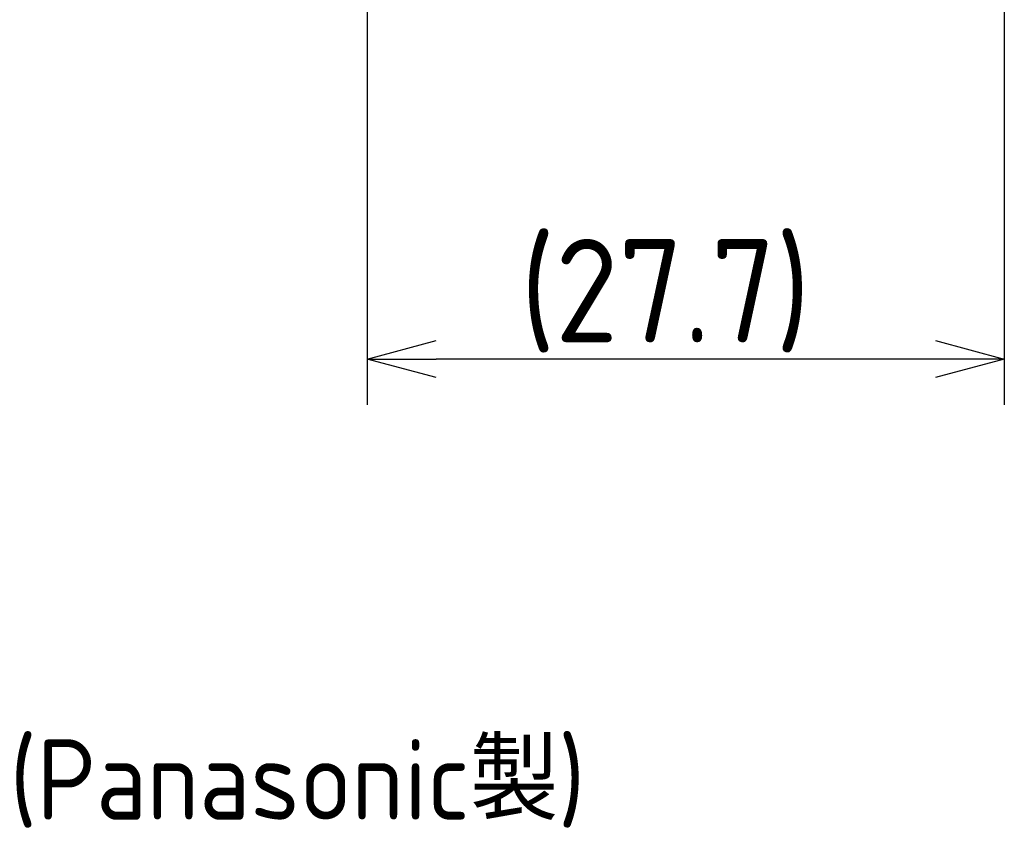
# Model space of a CAD drawing. Extents: x 143 to 297, y 125 to 216.
# Tile 5 of 6: x 218 to 261, y 125 to 161. Entities that reach past the tile are written whole.
import ezdxf

# ---------------------------------------------------------------- set-up
doc = ezdxf.new("R2010")
doc.units = 0
doc.layers.get('0').update_dxf_attribs({"linetype": 'CONTINUOUS'})
doc.layers.get('DEFPOINTS').update_dxf_attribs({"linetype": 'CONTINUOUS'})
for name, color, linetype in [('18-0-CON', 3, 'CONTINUOUS'), ('図形', 7, 'CONTINUOUS'), ('寸法_文字', 3, 'CONTINUOUS')]:
    doc.layers.add(name, color=color, linetype=linetype)
doc.layers.get('0').off()
doc.styles.add('DIMENSION', font='isocp.shx', dxfattribs={"bigfont": 'bigfont.shx'})
doc.dimstyles.get("Standard").update_dxf_attribs({"dimtxt": 0.18, "dimasz": 0.18, "dimexe": 0.18, "dimexo": 0.0625, "dimgap": 0.09, "dimtad": 0, "dimtih": 1, "dimtoh": 1, "dimzin": 0, "dimcen": 0.09, "dimazin": 3, "dimtfac": 1, "dimtofl": 0, "dimtmove": 0, "dimatfit": 3})

# ---------------------------------------------------------------- blocks, each defined once
blk = doc.blocks.new('_OPEN30')
at = {"color": 0, "linetype": 'BYBLOCK'}
for p, q in [((-1, 0.268), (0, 0)), ((0, 0), (-1, -0.268)), ((0, 0), (-1, 0))]:
    blk.add_line(p, q, dxfattribs=at)
blk = doc.blocks.new('*U138')
at = {"layer": '寸法_文字', "color": 3, "style": 'DIMENSION'}
blk.add_text('(27.7)', height=4.5, dxfattribs=at).set_placement((240.197, 146.538))
blk = doc.blocks.new('*D137')
at = {"layer": 'DEFPOINTS', "color": 0, "linetype": 'BYBLOCK'}
for p in [(233.541, 174.763), (261.253, 174.763), (233.541, 145.813)]:
    blk.add_point(p, dxfattribs=at)
at = {"layer": '寸法_文字', "color": 3, "linetype": 'BYBLOCK'}
for p, q in [((233.541, 174.263), (233.541, 143.813)), ((261.253, 174.263), (261.253, 143.813)), ((258.253, 145.813), (236.541, 145.813))]:
    blk.add_line(p, q, dxfattribs=at)
at = {"layer": '図形'}
blk.add_blockref('*U138', (0, 0), dxfattribs=at)
at = {"layer": '寸法_文字', "color": 3, "linetype": 'BYBLOCK', "xscale": 3, "yscale": 3, "zscale": 3, "rotation": 180}
blk.add_blockref('_OPEN30', (233.541, 145.813), dxfattribs=at)
at = {"layer": '寸法_文字', "color": 3, "linetype": 'BYBLOCK', "xscale": 3, "yscale": 3, "zscale": 3}
blk.add_blockref('_OPEN30', (261.253, 145.813), dxfattribs=at)

msp = doc.modelspace()

# ---------------------------------------------------------------- texts
at = {"layer": '18-0-CON', "style": 'DIMENSION'}
msp.add_text('(Panasonic製)', height=3.5, dxfattribs=at).set_placement((217.979, 125.763))

# ---------------------------------------------------------------- dimensions: what is measured, and where the dimension line sits
at = {"layer": '寸法_文字', "color": 3, "linetype": 'BYBLOCK'}
dim = msp.add_linear_dim(base=(233.541, 145.813), p1=(261.253, 174.763), p2=(233.541, 174.763), dimstyle='Standard', override={"dimscale": 1, "dimdec": 1, "dimpost": '(<>)', "dimclrd": 3, "dimclre": 3, "dimclrt": 3}, dxfattribs=at)
dim.commit()
dim.dimension.update_dxf_attribs({"geometry": '*D137', "text_midpoint": (247.397, 148.788)})

doc.saveas('drawing.dxf')
